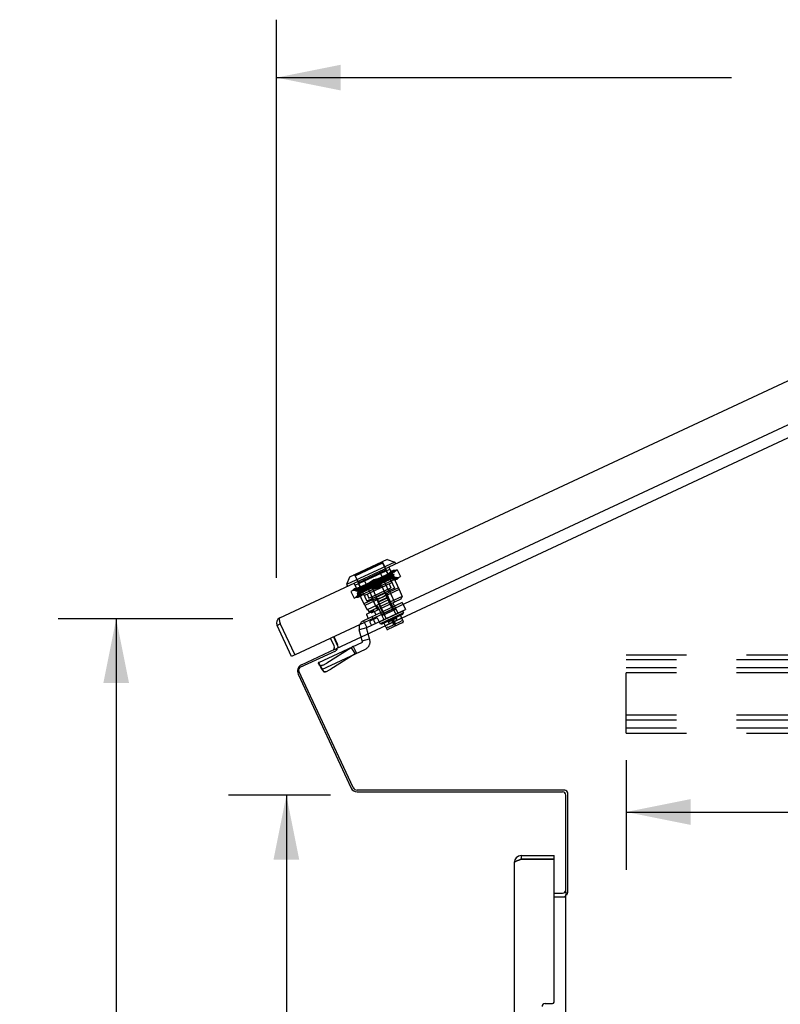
# Model space of a CAD drawing. Header units: inches. Extents: x 0 to 227, y 0 to 147.
# Tile 200 of 247: x 113 to 129, y 75 to 96. Entities that reach past the tile are written whole.
import ezdxf

# ---------------------------------------------------------------- set-up
doc = ezdxf.new("R2010")
doc.units = ezdxf.units.IN
doc.header["$LTSCALE"] = 12.466667
doc.header["$MEASUREMENT"] = 0
doc.linetypes.add('HIDDEN', pattern=[0.2, 0.1, -0.1])
doc.layers.get('0').update_dxf_attribs({"linetype": 'CONTINUOUS'})
doc.layers.add('DEFAULT_2', color=8, linetype='HIDDEN')
doc.layers.add('DIMENSIONS', color=7, linetype='CONTINUOUS')
doc.styles.get("Standard").update_dxf_attribs({"font": 'txt', "width": 0.8})
doc.dimstyles.new('DIMSTYLE_2', dxfattribs={"dimtxt": 1, "dimasz": 1.333333, "dimexe": 0.09, "dimexo": 0.07, "dimgap": 0.0375, "dimtad": 0, "dimtih": 1, "dimtoh": 1, "dimzin": 4, "dimdsep": 46, "dimtxsty": 'Standard', "dimblk": '_FILLED', "dimblk1": '_FILLED', "dimblk2": '_FILLED', "dimcen": 0.09, "dimadec": 0, "dimazin": 0, "dimtfac": 1, "dimtofl": 0, "dimtmove": 0, "dimatfit": 3, "dimldrblk": '_FILLED', "dimfxl": 0, "dimtolj": 1, "dimtzin": 4, "dimarcsym": 0})

# ---------------------------------------------------------------- blocks, each defined once
blk = doc.blocks.new('_FILLED')
at = {"color": 0, "linetype": 'ByBlock'}
blk.add_solid([(0, 0), (-1, 0.2), (-1, -0.2)], dxfattribs=at)
blk = doc.blocks.new('*D13')
at = {"layer": 'DIMENSIONS', "color": 2, "linetype": 'Continuous'}
for p, q in [((119.472, 79.558), (117.36, 79.558)), ((118.56, 79.558), (118.56, 64.039)), ((118.56, 46.52), (118.56, 62.039)), ((123.564, 46.52), (117.36, 46.52))]:
    blk.add_line(p, q, dxfattribs=at)
at = {"layer": 'DIMENSIONS', "color": 2, "linetype": 'Continuous', "xscale": 1.3333333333, "yscale": 1.3333333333, "zscale": 1.3333333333}
for p, rotation in [((118.56, 79.558), 90), ((118.56, 46.52), 270)]:
    blk.add_blockref('_FILLED', p, dxfattribs=dict(at, rotation=rotation))
at = {"layer": 'DIMENSIONS', "color": 2, "linetype": 'Continuous', "insert": (118.56, 63.539), "char_height": 1, "width": 4, "attachment_point": 2, "line_spacing_factor": 0.9}
blk.add_mtext('33.04', dxfattribs=at)
blk = doc.blocks.new('*D16')
at = {"layer": 'DIMENSIONS', "color": 2, "linetype": 'Continuous'}
for p, q in [((117.451, 83.216), (113.833, 83.216)), ((115.033, 83.216), (115.033, 67.885)), ((115.033, 46.52), (115.033, 64.385)), ((123.564, 46.52), (113.833, 46.52))]:
    blk.add_line(p, q, dxfattribs=at)
at = {"layer": 'DIMENSIONS', "color": 2, "linetype": 'Continuous', "xscale": 1.3333333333, "yscale": 1.3333333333, "zscale": 1.3333333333}
for p, rotation in [((115.033, 83.216), 90), ((115.033, 46.52), 270)]:
    blk.add_blockref('_FILLED', p, dxfattribs=dict(at, rotation=rotation))
at = {"layer": 'DIMENSIONS', "color": 2, "linetype": 'Continuous', "insert": (115.033, 67.385), "char_height": 1, "width": 4, "attachment_point": 2, "line_spacing_factor": 0.9}
blk.add_mtext('36.70\\PREF.', dxfattribs=at)
blk = doc.blocks.new('*D17')
at = {"layer": 'DIMENSIONS', "color": 2, "linetype": 'Continuous'}
for p, q in [((118.355, 84.061), (118.355, 95.627)), ((142.855, 90.799), (142.855, 95.627)), ((118.355, 94.427), (127.782, 94.427)), ((142.855, 94.427), (136.782, 94.427))]:
    blk.add_line(p, q, dxfattribs=at)
at = {"layer": 'DIMENSIONS', "color": 2, "linetype": 'Continuous', "xscale": 1.3333333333, "yscale": 1.3333333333, "zscale": 1.3333333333, "rotation": 180}
blk.add_blockref('_FILLED', (118.355, 94.427), dxfattribs=at)
at = {"layer": 'DIMENSIONS', "color": 2, "linetype": 'Continuous', "xscale": 1.3333333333, "yscale": 1.3333333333, "zscale": 1.3333333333}
blk.add_blockref('_FILLED', (142.855, 94.427), dxfattribs=at)
at = {"layer": 'DIMENSIONS', "color": 2, "linetype": 'Continuous', "insert": (132.282, 94.927), "char_height": 1, "width": 8, "attachment_point": 2, "line_spacing_factor": 0.9}
blk.add_mtext('24.50 REF.', dxfattribs=at)
blk = doc.blocks.new('*D38')
at = {"layer": 'DIMENSIONS', "color": 2, "linetype": 'Continuous'}
for p, q in [((125.603, 80.287), (125.603, 78.011)), ((141.603, 80.287), (141.603, 78.011)), ((125.603, 79.211), (129.103, 79.211)), ((141.603, 79.211), (138.103, 79.211))]:
    blk.add_line(p, q, dxfattribs=at)
at = {"layer": 'DIMENSIONS', "color": 2, "linetype": 'Continuous', "xscale": 1.3333333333, "yscale": 1.3333333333, "zscale": 1.3333333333, "rotation": 180}
blk.add_blockref('_FILLED', (125.603, 79.211), dxfattribs=at)
at = {"layer": 'DIMENSIONS', "color": 2, "linetype": 'Continuous', "xscale": 1.3333333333, "yscale": 1.3333333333, "zscale": 1.3333333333}
blk.add_blockref('_FILLED', (141.603, 79.211), dxfattribs=at)
at = {"layer": 'DIMENSIONS', "color": 2, "linetype": 'Continuous', "insert": (133.603, 79.711), "char_height": 1, "width": 8.8, "attachment_point": 2, "line_spacing_factor": 0.9}
blk.add_mtext('16.00 typ.\\PMTG CHANNEL', dxfattribs=at)

msp = doc.modelspace()

# ---------------------------------------------------------------- linework, layer by layer
at = {"color": 3, "linetype": 'Continuous'}
for p, q in [((118.423, 83.233), (140.818, 93.677)), ((118.747, 82.474), (141.192, 92.94)), ((119.599, 82.601), (140.406, 92.304)), ((118.665, 82.436), (118.366, 83.078)), ((118.424, 83.156), (118.423, 83.163)), ((118.426, 83.15), (118.424, 83.156)), ((118.427, 83.143), (118.426, 83.15)), ((118.429, 83.133), (118.427, 83.143)), ((118.434, 83.11), (118.429, 83.133)), ((118.434, 83.11), (118.727, 82.482)), ((119.636, 82.636), (119.539, 82.844)), ((119.544, 82.846), (119.619, 82.685)), ((118.849, 82.21), (119.584, 82.553)), ((119.599, 82.601), (119.608, 82.583)), ((119.943, 79.717), (118.819, 82.127)), ((124.328, 79.663), (120.028, 79.663)), ((124.39, 77.535), (124.39, 79.601)), ((123.283, 78.162), (123.283, 50.312)), ((123.355, 78.208), (123.361, 78.21)), ((123.361, 78.21), (123.367, 78.212)), ((123.367, 78.212), (123.374, 78.215)), ((123.374, 78.215), (123.381, 78.217)), ((123.381, 78.217), (123.391, 78.22)), ((123.391, 78.22), (123.401, 78.223)), ((123.401, 78.223), (123.411, 78.227)), ((124.104, 78.227), (123.411, 78.227)), ((123.428, 78.307), (124.108, 78.307)), ((124.108, 75.273), (124.108, 78.217)), ((124.108, 77.453), (124.337, 77.453)), ((124.353, 50.972), (124.353, 77.501)), ((124.353, 77.501), (124.373, 77.501)), ((123.921, 75.242), (124.077, 75.242))]:
    msp.add_line(p, q, dxfattribs=at)
at = {"color": 7, "linetype": 'Continuous'}
for p, q in [((120.808, 84.389), (119.808, 83.923)), ((120.651, 84.446), (119.866, 84.08)), ((120.651, 84.446), (120.808, 84.389)), ((120.808, 84.389), (120.824, 84.353)), ((119.866, 84.08), (119.808, 83.923)), ((119.808, 83.923), (119.825, 83.887)), ((118.366, 83.078), (118.434, 83.11)), ((119.551, 82.653), (119.476, 82.814)), ((118.733, 82.468), (118.665, 82.436)), ((118.727, 82.482), (118.733, 82.468)), ((118.873, 82.26), (119.58, 82.59)), ((119.58, 82.59), (119.593, 82.563)), ((119.588, 82.574), (119.599, 82.569)), ((118.803, 82.068), (119.905, 79.706)), ((120.027, 79.628), (124.283, 79.628)), ((124.353, 77.528), (124.353, 79.558)), ((123.428, 78.307), (123.428, 78.232)), ((124.108, 78.232), (123.428, 78.232)), ((124.108, 78.232), (124.108, 78.307)), ((124.108, 77.528), (124.283, 77.528)), ((124.387, 77.528), (124.353, 77.528)), ((124.37, 77.528), (124.383, 77.518))]:
    msp.add_line(p, q, dxfattribs=at)
at = {"color": 3, "linetype": 'Continuous'}
for points in [[(118.423, 83.163), (118.422, 83.169), (118.422, 83.172), (118.421, 83.175), (118.421, 83.177), (118.42, 83.18), (118.42, 83.183), (118.419, 83.186), (118.419, 83.188), (118.418, 83.191), (118.418, 83.194), (118.418, 83.196), (118.418, 83.198), (118.417, 83.201), (118.417, 83.203), (118.417, 83.205), (118.417, 83.207), (118.417, 83.209), (118.417, 83.211), (118.417, 83.213), (118.417, 83.215), (118.417, 83.217), (118.417, 83.219), (118.417, 83.22), (118.417, 83.222), (118.417, 83.223), (118.417, 83.224), (118.418, 83.226), (118.418, 83.227), (118.418, 83.228), (118.419, 83.229), (118.419, 83.23), (118.42, 83.231), (118.42, 83.231), (118.421, 83.232), (118.421, 83.233), (118.422, 83.233), (118.423, 83.233)], [(119.626, 82.624), (119.625, 82.623), (119.624, 82.621), (119.624, 82.619), (119.623, 82.618), (119.623, 82.616), (119.622, 82.615), (119.621, 82.613), (119.62, 82.612), (119.619, 82.611), (119.618, 82.61), (119.617, 82.61)], [(119.633, 82.634), (119.632, 82.634), (119.63, 82.633), (119.629, 82.632), (119.628, 82.63), (119.628, 82.629), (119.627, 82.627), (119.626, 82.626), (119.626, 82.624)], [(119.636, 82.636), (119.635, 82.635), (119.634, 82.635), (119.633, 82.634)], [(119.598, 82.568), (119.597, 82.567), (119.596, 82.566), (119.595, 82.566), (119.594, 82.565), (119.593, 82.564), (119.592, 82.562), (119.591, 82.561), (119.59, 82.56), (119.589, 82.559), (119.588, 82.558), (119.586, 82.556), (119.585, 82.555), (119.584, 82.553)], [(119.608, 82.583), (119.607, 82.581), (119.606, 82.58), (119.606, 82.578), (119.605, 82.577), (119.604, 82.576), (119.604, 82.575), (119.603, 82.574), (119.603, 82.573), (119.602, 82.572), (119.601, 82.571), (119.601, 82.571), (119.6, 82.57), (119.599, 82.569), (119.598, 82.568)], [(123.283, 78.162), (123.283, 78.163), (123.283, 78.164), (123.283, 78.165), (123.283, 78.166), (123.284, 78.167), (123.284, 78.168), (123.285, 78.169), (123.285, 78.17), (123.286, 78.171), (123.287, 78.172), (123.288, 78.173), (123.289, 78.175), (123.29, 78.176), (123.291, 78.177), (123.292, 78.178), (123.294, 78.179), (123.295, 78.18), (123.296, 78.181), (123.298, 78.182), (123.3, 78.183), (123.301, 78.184), (123.303, 78.185), (123.305, 78.186), (123.307, 78.188), (123.309, 78.189), (123.311, 78.19), (123.313, 78.191), (123.315, 78.192), (123.317, 78.193), (123.32, 78.194), (123.322, 78.195), (123.324, 78.196), (123.327, 78.197), (123.329, 78.198), (123.332, 78.199), (123.335, 78.201), (123.338, 78.202), (123.34, 78.203), (123.343, 78.204), (123.346, 78.205), (123.349, 78.206), (123.352, 78.207), (123.355, 78.208)], [(124.382, 77.514), (124.382, 77.516), (124.383, 77.517), (124.383, 77.519), (124.383, 77.52), (124.384, 77.521), (124.384, 77.523), (124.385, 77.524), (124.386, 77.525), (124.386, 77.527), (124.387, 77.528), (124.388, 77.53), (124.388, 77.532), (124.389, 77.533), (124.39, 77.535)], [(124.337, 77.453), (124.337, 77.454), (124.337, 77.455), (124.337, 77.456), (124.337, 77.458), (124.338, 77.459), (124.338, 77.461), (124.339, 77.462), (124.34, 77.464), (124.341, 77.465)], [(124.341, 77.465), (124.342, 77.466), (124.343, 77.467), (124.344, 77.468), (124.346, 77.47), (124.347, 77.471), (124.348, 77.472)], [(124.348, 77.472), (124.349, 77.473), (124.35, 77.475), (124.351, 77.476), (124.352, 77.477), (124.352, 77.478), (124.353, 77.48), (124.353, 77.481)], [(124.373, 77.501), (124.374, 77.502), (124.375, 77.503), (124.376, 77.505), (124.377, 77.506), (124.378, 77.507), (124.379, 77.508), (124.38, 77.509), (124.38, 77.51), (124.381, 77.511), (124.381, 77.512), (124.381, 77.513), (124.382, 77.513), (124.382, 77.514)]]:
    msp.add_lwpolyline(points, dxfattribs=at)
at = {"color": 7, "linetype": 'Continuous'}
for points in [[(119.55, 82.593), (119.55, 82.593), (119.551, 82.594), (119.551, 82.594), (119.552, 82.594), (119.554, 82.594), (119.555, 82.594), (119.557, 82.593), (119.558, 82.593), (119.56, 82.592), (119.564, 82.591)], [(119.564, 82.591), (119.566, 82.591), (119.568, 82.59), (119.57, 82.59), (119.572, 82.589)], [(119.572, 82.589), (119.574, 82.589), (119.576, 82.589), (119.578, 82.589), (119.579, 82.59), (119.58, 82.59)], [(124.337, 77.554), (124.337, 77.554), (124.337, 77.553), (124.337, 77.552), (124.337, 77.552), (124.338, 77.551), (124.339, 77.549), (124.34, 77.548), (124.341, 77.547), (124.342, 77.545)], [(124.342, 77.545), (124.345, 77.542), (124.346, 77.54), (124.347, 77.539), (124.349, 77.537)], [(124.349, 77.537), (124.35, 77.535), (124.351, 77.534), (124.352, 77.532), (124.352, 77.53), (124.353, 77.529)]]:
    msp.add_lwpolyline(points, dxfattribs=at)
at = {"color": 3, "linetype": 'Continuous'}
for centre, radius, start, end in [((118.472, 83.127), 0.117, 115, 205), ((119.487, 82.624), 0.145, 21.3302, 25), ((119.487, 82.624), 0.145, 3.9907, 9.664), ((118.741, 82.488), 0.015, 205, 295), ((118.876, 82.154), 0.0625, 115, 205), ((120.028, 79.757), 0.0938, 205, 270), ((124.328, 79.601), 0.0625, 0, 90), ((123.428, 78.162), 0.145, 90, 180), ((124.093, 78.217), 0.015, 0, 41.8103), ((124.283, 77.598), 0.145, 270, 293.8849), ((123.921, 75.179), 0.063, 90, 180), ((124.077, 75.273), 0.031, 270, 360)]:
    msp.add_arc(centre, radius, start, end, dxfattribs=at)
at = {"color": 7, "linetype": 'Continuous'}
for centre, radius, start, end in [((118.472, 83.127), 0.042, 179.1565, 205), ((119.487, 82.624), 0.07, 298.8792, 25), ((118.935, 82.129), 0.145, 115, 205), ((120.027, 79.763), 0.135, 205, 270), ((124.283, 79.558), 0.07, 0, 90), ((123.428, 78.162), 0.07, 90, 124.5826), ((124.283, 77.598), 0.07, 270, 356.1208)]:
    msp.add_arc(centre, radius, start, end, dxfattribs=at)
at = {"layer": 'DEFAULT_2', "color": 8, "linetype": 'HIDDEN'}
for p, q in [((120.55, 84.386), (119.976, 84.118)), ((120.551, 84.369), (119.989, 84.107)), ((120.55, 84.386), (120.556, 84.402)), ((120.55, 84.386), (120.802, 83.848)), ((120.551, 84.369), (120.551, 84.369)), ((120.553, 84.367), (120.554, 84.366)), ((120.554, 84.366), (120.555, 84.364)), ((120.555, 84.364), (120.556, 84.362)), ((120.556, 84.362), (120.558, 84.36)), ((120.558, 84.36), (120.559, 84.358)), ((120.56, 84.356), (120.559, 84.358)), ((120.56, 84.356), (120.62, 84.227)), ((120.681, 84.287), (120.898, 83.823)), ((120.859, 84.232), (119.896, 83.782)), ((119.976, 84.118), (119.96, 84.124)), ((119.962, 83.64), (120.926, 84.089)), ((119.976, 84.118), (120.227, 83.58)), ((119.988, 83.911), (120.701, 84.244)), ((119.988, 84.107), (119.989, 84.107)), ((119.99, 84.1), (119.989, 84.102)), ((119.99, 84.098), (119.99, 84.1)), ((119.991, 84.096), (119.99, 84.098)), ((119.992, 84.094), (119.991, 84.096)), ((119.993, 84.092), (119.992, 84.094)), ((119.993, 84.092), (120.053, 83.963)), ((120.035, 83.717), (120.82, 84.083)), ((120.051, 83.962), (120.622, 84.229)), ((120.369, 84.025), (120.485, 84.057)), ((120.386, 83.989), (120.485, 84.057)), ((120.511, 84.051), (120.455, 84.024)), ((120.488, 84.197), (120.688, 83.768)), ((120.55, 84.049), (120.5, 84.024)), ((120.563, 84.077), (120.511, 84.051)), ((120.745, 83.964), (120.622, 84.229)), ((120.725, 84.191), (120.679, 84.148)), ((120.679, 84.148), (120.741, 84.155)), ((120.771, 84.212), (120.725, 84.191)), ((120.725, 84.191), (120.786, 84.198)), ((120.725, 84.191), (120.741, 84.155)), ((120.726, 84.169), (120.771, 84.212)), ((120.788, 84.177), (120.726, 84.169)), ((120.786, 84.198), (120.741, 84.155)), ((120.788, 84.177), (120.741, 84.155)), ((120.751, 84.154), (120.772, 84.185)), ((120.751, 84.154), (120.751, 84.154)), ((120.751, 84.154), (120.76, 84.136)), ((120.76, 84.136), (120.759, 84.137)), ((120.797, 84.132), (120.759, 84.137)), ((120.772, 84.186), (120.763, 84.187)), ((120.833, 84.219), (120.771, 84.212)), ((120.771, 84.212), (120.788, 84.177)), ((120.776, 84.1), (120.797, 84.132)), ((120.776, 84.101), (120.776, 84.1)), ((120.776, 84.101), (120.785, 84.083)), ((120.785, 84.083), (120.784, 84.083)), ((120.813, 84.08), (120.784, 84.083)), ((120.788, 84.177), (120.833, 84.219)), ((120.837, 84.07), (120.791, 84.048)), ((120.853, 84.055), (120.791, 84.048)), ((120.837, 84.07), (120.792, 84.027)), ((120.808, 84.012), (120.853, 84.055)), ((120.82, 84.083), (120.837, 84.047)), ((120.837, 84.07), (120.899, 84.077)), ((120.854, 84.034), (120.837, 84.07)), ((120.899, 84.077), (120.854, 84.034)), ((120.859, 84.232), (120.926, 84.089)), ((119.967, 83.838), (120.014, 83.859)), ((120.029, 83.845), (119.967, 83.838)), ((120.184, 83.49), (119.968, 83.954)), ((120.014, 83.859), (119.969, 83.816)), ((119.984, 83.802), (120.029, 83.845)), ((120.014, 83.859), (120.076, 83.866)), ((120.014, 83.859), (120.03, 83.824)), ((120.076, 83.866), (120.03, 83.824)), ((120.174, 83.698), (120.051, 83.962)), ((120.161, 84.044), (120.361, 83.616)), ((120.174, 83.698), (120.745, 83.964)), ((120.257, 83.926), (120.204, 83.899)), ((120.221, 83.93), (120.272, 83.955)), ((120.278, 83.87), (120.226, 83.844)), ((120.802, 83.848), (120.227, 83.58)), ((120.289, 83.919), (120.239, 83.894)), ((120.246, 83.876), (120.296, 83.901)), ((120.313, 83.953), (120.257, 83.926)), ((120.313, 83.865), (120.263, 83.84)), ((120.269, 83.643), (120.726, 83.856)), ((120.27, 83.957), (120.369, 84.025)), ((120.27, 83.957), (120.386, 83.989)), ((120.272, 83.955), (120.324, 83.981)), ((120.274, 83.951), (120.354, 83.986)), ((120.332, 83.897), (120.278, 83.87)), ((120.29, 83.915), (120.377, 83.953)), ((120.296, 83.901), (120.349, 83.927)), ((120.298, 83.897), (120.379, 83.933)), ((120.363, 83.968), (120.308, 83.945)), ((120.312, 83.86), (120.398, 83.898)), ((120.392, 83.905), (120.313, 83.865)), ((120.324, 83.981), (120.378, 84.007)), ((120.388, 83.915), (120.333, 83.891)), ((120.436, 83.882), (120.337, 83.814)), ((120.452, 83.847), (120.337, 83.814)), ((120.347, 83.84), (120.525, 83.923)), ((120.349, 83.927), (120.429, 83.967)), ((120.354, 83.986), (120.409, 84.01)), ((120.417, 83.992), (120.363, 83.968)), ((120.452, 83.847), (120.369, 84.025)), ((120.377, 83.953), (120.406, 83.966)), ((120.379, 83.933), (120.434, 83.957)), ((120.442, 83.939), (120.388, 83.915)), ((120.473, 83.944), (120.392, 83.905)), ((120.406, 83.966), (120.494, 84.004)), ((120.409, 84.01), (120.463, 84.034)), ((120.499, 84.028), (120.417, 83.992)), ((120.429, 83.967), (120.508, 84.006)), ((120.434, 83.957), (120.488, 83.98)), ((120.551, 83.914), (120.436, 83.882)), ((120.524, 83.974), (120.442, 83.939)), ((120.5, 84.024), (120.448, 83.998)), ((120.551, 83.914), (120.452, 83.847)), ((120.456, 83.924), (120.514, 83.949)), ((120.525, 83.97), (120.473, 83.944)), ((120.529, 83.994), (120.474, 83.967)), ((120.508, 84.006), (120.558, 84.031)), ((120.575, 83.995), (120.525, 83.97)), ((120.762, 83.416), (120.525, 83.923)), ((120.582, 84.02), (120.529, 83.994)), ((120.533, 83.953), (120.583, 83.977)), ((120.688, 83.938), (120.726, 83.856)), ((120.881, 83.859), (120.688, 83.768)), ((120.746, 84.005), (120.791, 84.048)), ((120.808, 84.012), (120.746, 84.005)), ((120.808, 84.012), (120.791, 84.048)), ((120.792, 84.027), (120.854, 84.034)), ((120.854, 84.034), (120.808, 84.012)), ((119.896, 83.782), (119.962, 83.64)), ((119.922, 83.795), (119.967, 83.838)), ((119.984, 83.802), (119.922, 83.795)), ((119.967, 83.838), (119.984, 83.802)), ((119.969, 83.816), (120.03, 83.824)), ((119.984, 83.802), (120.03, 83.824)), ((120.034, 83.695), (119.989, 83.652)), ((119.989, 83.652), (120.051, 83.659)), ((120.02, 83.825), (120, 83.793)), ((120, 83.793), (120, 83.793)), ((120, 83.793), (120.037, 83.788)), ((120.014, 83.838), (120.02, 83.824)), ((120.02, 83.824), (120.02, 83.825)), ((120.045, 83.771), (120.025, 83.74)), ((120.025, 83.74), (120.025, 83.739)), ((120.025, 83.739), (120.062, 83.735)), ((120.034, 83.695), (120.08, 83.716)), ((120.034, 83.695), (120.096, 83.702)), ((120.051, 83.659), (120.034, 83.695)), ((120.035, 83.717), (120.052, 83.681)), ((120.035, 83.674), (120.08, 83.716)), ((120.097, 83.681), (120.035, 83.674)), ((120.037, 83.789), (120.045, 83.771)), ((120.037, 83.789), (120.037, 83.788)), ((120.045, 83.771), (120.045, 83.771)), ((120.096, 83.702), (120.051, 83.659)), ((120.051, 83.659), (120.097, 83.681)), ((120.062, 83.735), (120.064, 83.731)), ((120.062, 83.735), (120.062, 83.735)), ((120.142, 83.724), (120.08, 83.716)), ((120.097, 83.681), (120.08, 83.716)), ((120.097, 83.681), (120.142, 83.724)), ((120.898, 83.823), (120.184, 83.49)), ((120.231, 83.725), (120.269, 83.643)), ((120.961, 83.679), (120.269, 83.356)), ((120.321, 83.667), (120.448, 83.396)), ((120.583, 83.333), (120.347, 83.84)), ((120.626, 83.753), (120.412, 83.653)), ((120.412, 83.653), (120.579, 83.296)), ((120.663, 83.651), (120.467, 83.559)), ((120.647, 83.656), (120.473, 83.575)), ((120.521, 83.648), (120.5, 83.64)), ((120.541, 83.657), (120.521, 83.648)), ((120.541, 83.657), (120.56, 83.666)), ((120.579, 83.677), (120.56, 83.666)), ((120.599, 83.69), (120.579, 83.677)), ((120.618, 83.703), (120.599, 83.689)), ((120.635, 83.717), (120.617, 83.703)), ((120.626, 83.753), (120.793, 83.396)), ((120.652, 83.733), (120.635, 83.717)), ((120.647, 83.656), (120.663, 83.651)), ((120.67, 83.75), (120.652, 83.732)), ((120.663, 83.651), (120.825, 83.305)), ((120.688, 83.768), (120.67, 83.75)), ((120.674, 83.832), (120.801, 83.56)), ((120.693, 83.797), (120.803, 83.561)), ((120.894, 83.821), (120.961, 83.679)), ((120.942, 83.626), (120.961, 83.679)), ((120.96, 83.549), (120.158, 83.174)), ((120.361, 83.616), (120.168, 83.526)), ((120.188, 83.492), (120.224, 83.413)), ((120.24, 83.408), (120.682, 83.614)), ((120.323, 83.338), (120.942, 83.626)), ((120.336, 83.63), (120.404, 83.484)), ((120.361, 83.616), (120.387, 83.618)), ((120.411, 83.62), (120.387, 83.618)), ((120.434, 83.624), (120.411, 83.62)), ((120.456, 83.628), (120.434, 83.623)), ((120.476, 83.409), (120.435, 83.498)), ((120.479, 83.634), (120.456, 83.628)), ((120.473, 83.575), (120.467, 83.559)), ((120.467, 83.559), (120.628, 83.213)), ((120.501, 83.64), (120.478, 83.634)), ((120.724, 83.525), (120.677, 83.625)), ((120.728, 83.527), (120.79, 83.395)), ((120.767, 83.545), (120.828, 83.413)), ((120.802, 83.475), (120.868, 83.332)), ((120.96, 83.549), (121.027, 83.406)), ((120.221, 83.3), (120.257, 83.221)), ((120.224, 83.032), (121.027, 83.406)), ((120.367, 83.377), (120.225, 83.31)), ((120.239, 83.42), (120.269, 83.356)), ((120.287, 83.35), (120.269, 83.356)), ((120.305, 83.344), (120.287, 83.35)), ((120.323, 83.338), (120.305, 83.344)), ((120.336, 83.258), (120.403, 83.115)), ((120.378, 83.373), (120.414, 83.294)), ((120.543, 83.28), (120.481, 83.412)), ((120.494, 83.157), (120.954, 83.372)), ((120.957, 83.366), (120.496, 83.152)), ((120.984, 83.335), (120.502, 83.111)), ((120.513, 83.34), (120.579, 83.197)), ((120.52, 83.43), (120.582, 83.298)), ((120.532, 83.103), (120.97, 83.307)), ((120.543, 83.28), (120.828, 83.413)), ((120.583, 83.333), (120.568, 83.291)), ((120.762, 83.416), (120.583, 83.333)), ((120.675, 83.241), (120.678, 83.236)), ((120.684, 83.246), (120.686, 83.24)), ((120.702, 83.247), (120.699, 83.253)), ((120.724, 83.264), (120.726, 83.259)), ((120.751, 83.27), (120.749, 83.276)), ((120.762, 83.416), (120.803, 83.401)), ((120.764, 83.283), (120.766, 83.278)), ((120.773, 83.287), (120.775, 83.282)), ((120.798, 83.292), (120.795, 83.297)), ((120.805, 83.296), (120.803, 83.301)), ((120.816, 83.307), (120.818, 83.302)), ((120.836, 83.31), (120.833, 83.315)), ((120.839, 83.318), (120.841, 83.313)), ((120.848, 83.322), (120.85, 83.317)), ((120.861, 83.321), (120.858, 83.327)), ((120.864, 83.33), (120.867, 83.324)), ((120.869, 83.325), (120.867, 83.331)), ((120.874, 83.328), (120.872, 83.333)), ((120.9, 83.346), (120.903, 83.341)), ((120.922, 83.285), (120.98, 83.16)), ((120.926, 83.352), (120.923, 83.357)), ((120.94, 83.365), (120.943, 83.36)), ((120.953, 83.365), (120.951, 83.37)), ((120.954, 83.372), (120.957, 83.366)), ((120.97, 83.307), (120.984, 83.335)), ((120.972, 83.36), (120.984, 83.335)), ((120.158, 83.174), (120.224, 83.032)), ((120.292, 83.146), (120.324, 83.078)), ((120.423, 83.229), (120.302, 83.172)), ((120.449, 83.219), (120.481, 83.152)), ((120.491, 83.136), (120.502, 83.111)), ((120.494, 83.157), (120.496, 83.152)), ((120.5, 83.153), (120.497, 83.159)), ((120.532, 83.103), (120.502, 83.111)), ((120.508, 83.163), (120.51, 83.158)), ((120.527, 83.166), (120.525, 83.171)), ((120.548, 83.182), (120.55, 83.177)), ((120.578, 83.19), (120.576, 83.195)), ((120.581, 83.198), (120.584, 83.192)), ((120.581, 83.126), (120.639, 83.001)), ((120.583, 83.199), (120.586, 83.193)), ((120.592, 83.196), (120.59, 83.202)), ((120.6, 83.207), (120.603, 83.201)), ((120.609, 83.211), (120.611, 83.205)), ((120.617, 83.208), (120.615, 83.213)), ((120.616, 83.077), (120.758, 83.144)), ((120.632, 83.221), (120.635, 83.216)), ((120.648, 83.222), (120.645, 83.228)), ((120.663, 83.034), (120.647, 83.04)), ((120.655, 83.226), (120.653, 83.231)), ((120.664, 83.034), (120.939, 83.163)), ((120.971, 83.134), (120.665, 82.991)), ((120.679, 83.15), (120.84, 83.225)), ((120.696, 83.114), (120.679, 83.15)), ((120.742, 83.179), (120.778, 83.101)), ((120.751, 83.205), (120.818, 83.063)), ((120.778, 83.196), (120.814, 83.117)), ((120.794, 83.16), (120.936, 83.226)), ((120.857, 83.189), (120.84, 83.225)), ((120.945, 83.178), (120.94, 83.163)), ((120.222, 83.027), (120.07, 82.986)), ((120.137, 82.735), (120.07, 82.986)), ((120.289, 82.776), (120.222, 83.027)), ((119.23, 82.309), (120.135, 82.731)), ((119.944, 82.641), (120.01, 82.499)), ((120.132, 82.755), (120.284, 82.796)), ((119.296, 82.166), (120.202, 82.588)), ((119.903, 82.615), (119.399, 82.298)), ((119.984, 82.487), (119.481, 82.17)), ((119.903, 82.615), (119.984, 82.487)), ((125.603, 80.845), (125.603, 82.47)), ((125.603, 82.47), (141.603, 82.47)), ((119.221, 82.297), (119.302, 82.169)), ((119.221, 82.297), (119.246, 82.25)), ((119.296, 82.166), (119.23, 82.309)), ((119.246, 82.25), (119.328, 82.122)), ((119.246, 82.25), (119.246, 82.25)), ((119.246, 82.25), (119.246, 82.25)), ((141.603, 82.366), (125.603, 82.366)), ((119.275, 82.211), (119.275, 82.211)), ((119.302, 82.169), (119.328, 82.122)), ((119.328, 82.122), (119.328, 82.122)), ((119.328, 82.122), (119.328, 82.122)), ((141.603, 82.199), (125.603, 82.199)), ((141.603, 82.095), (125.603, 82.095)), ((141.603, 81.22), (125.603, 81.22)), ((141.603, 81.116), (125.603, 81.116)), ((141.603, 80.949), (125.603, 80.949)), ((125.603, 80.845), (141.603, 80.845))]:
    msp.add_line(p, q, dxfattribs=at)
for points in [[(120.553, 84.367), (120.553, 84.368), (120.552, 84.369), (120.551, 84.369)], [(119.988, 84.107), (119.988, 84.106), (119.988, 84.105), (119.989, 84.104), (119.989, 84.102)], [(120.463, 84.034), (120.516, 84.057), (120.541, 84.068), (120.565, 84.078), (120.589, 84.088), (120.611, 84.098), (120.631, 84.107), (120.651, 84.115), (120.669, 84.123), (120.686, 84.13), (120.7, 84.136), (120.713, 84.141), (120.725, 84.146), (120.734, 84.149), (120.741, 84.152), (120.747, 84.154), (120.75, 84.154), (120.751, 84.154)], [(120.488, 83.98), (120.541, 84.003), (120.566, 84.014), (120.59, 84.025), (120.614, 84.035), (120.636, 84.045), (120.657, 84.054), (120.676, 84.062), (120.694, 84.069), (120.711, 84.076), (120.726, 84.083), (120.739, 84.088), (120.75, 84.092), (120.759, 84.096), (120.766, 84.098), (120.772, 84.1), (120.775, 84.101), (120.776, 84.101)], [(120.494, 84.004), (120.549, 84.029), (120.576, 84.041), (120.602, 84.052), (120.627, 84.063), (120.65, 84.073), (120.672, 84.082), (120.693, 84.091), (120.712, 84.099), (120.729, 84.107), (120.745, 84.113), (120.758, 84.119), (120.77, 84.123), (120.78, 84.127), (120.787, 84.13), (120.793, 84.132), (120.796, 84.132), (120.797, 84.132)], [(120.759, 84.137), (120.758, 84.137), (120.755, 84.136), (120.75, 84.134), (120.742, 84.131), (120.733, 84.128), (120.722, 84.124), (120.709, 84.118), (120.694, 84.112), (120.678, 84.105), (120.66, 84.098), (120.64, 84.089), (120.619, 84.08), (120.597, 84.071), (120.574, 84.061), (120.55, 84.05), (120.499, 84.028)], [(120.514, 83.949), (120.57, 83.973), (120.597, 83.985), (120.623, 83.996), (120.647, 84.007), (120.671, 84.017), (120.693, 84.027), (120.714, 84.036), (120.734, 84.044), (120.751, 84.052), (120.767, 84.059)], [(120.784, 84.083), (120.783, 84.083), (120.78, 84.082), (120.775, 84.081), (120.767, 84.078), (120.758, 84.074), (120.747, 84.07), (120.734, 84.065), (120.719, 84.059), (120.703, 84.052), (120.685, 84.044), (120.665, 84.036), (120.644, 84.027), (120.622, 84.017), (120.599, 84.007), (120.575, 83.997), (120.524, 83.974)], [(120.751, 84.154), (120.751, 84.153), (120.748, 84.151), (120.743, 84.148), (120.736, 84.144), (120.728, 84.139), (120.717, 84.134), (120.705, 84.127), (120.691, 84.12), (120.675, 84.112), (120.658, 84.103), (120.639, 84.093), (120.618, 84.083), (120.597, 84.072), (120.574, 84.061), (120.55, 84.049)], [(120.558, 84.031), (120.582, 84.043), (120.605, 84.054), (120.626, 84.065), (120.646, 84.075), (120.665, 84.085), (120.683, 84.094), (120.699, 84.102), (120.713, 84.109), (120.725, 84.116), (120.736, 84.121), (120.745, 84.126), (120.751, 84.13), (120.756, 84.133), (120.759, 84.135), (120.76, 84.136)], [(120.772, 84.185), (120.772, 84.185), (120.769, 84.183), (120.764, 84.18), (120.757, 84.176), (120.748, 84.171), (120.737, 84.165), (120.724, 84.158), (120.71, 84.15), (120.693, 84.142), (120.675, 84.133), (120.655, 84.123), (120.634, 84.112), (120.611, 84.101), (120.588, 84.089), (120.563, 84.077)], [(120.776, 84.1), (120.776, 84.1), (120.773, 84.098), (120.768, 84.095), (120.761, 84.091), (120.753, 84.086), (120.742, 84.08), (120.73, 84.074), (120.716, 84.066), (120.7, 84.058), (120.682, 84.049), (120.664, 84.04), (120.643, 84.029), (120.622, 84.019), (120.599, 84.007), (120.575, 83.995)], [(120.797, 84.132), (120.796, 84.131), (120.793, 84.129), (120.788, 84.125), (120.78, 84.121), (120.771, 84.116), (120.76, 84.11), (120.747, 84.103), (120.732, 84.095), (120.715, 84.087), (120.696, 84.077), (120.676, 84.067), (120.655, 84.056), (120.632, 84.045), (120.607, 84.033), (120.582, 84.02)], [(120.583, 83.977), (120.607, 83.989), (120.63, 84.001), (120.651, 84.011), (120.672, 84.022), (120.69, 84.031), (120.708, 84.04), (120.724, 84.048), (120.738, 84.056), (120.75, 84.062), (120.761, 84.068), (120.77, 84.073), (120.776, 84.077), (120.781, 84.08), (120.784, 84.082), (120.785, 84.083)], [(120.717, 84.166), (120.731, 84.171), (120.743, 84.176), (120.753, 84.18), (120.761, 84.183), (120.767, 84.185), (120.77, 84.186), (120.772, 84.186)], [(120.772, 84.186), (120.772, 84.186), (120.772, 84.185)], [(120.797, 84.132), (120.797, 84.132), (120.797, 84.132)], [(120, 83.793), (120.002, 83.793), (120.007, 83.794), (120.013, 83.797), (120.022, 83.8), (120.032, 83.804), (120.045, 83.809), (120.06, 83.815), (120.076, 83.822), (120.094, 83.83), (120.114, 83.838), (120.136, 83.847), (120.158, 83.857), (120.182, 83.868), (120.208, 83.879), (120.234, 83.89), (120.29, 83.915)], [(120.204, 83.899), (120.179, 83.887), (120.156, 83.875), (120.133, 83.864), (120.112, 83.854), (120.093, 83.844), (120.075, 83.835), (120.059, 83.826), (120.044, 83.819), (120.032, 83.812), (120.021, 83.806), (120.013, 83.802), (120.006, 83.798), (120.002, 83.795), (120, 83.793), (120, 83.793)], [(120.308, 83.945), (120.256, 83.922), (120.231, 83.911), (120.206, 83.9), (120.183, 83.89), (120.161, 83.881), (120.14, 83.872), (120.121, 83.863), (120.103, 83.856), (120.086, 83.849), (120.071, 83.842), (120.058, 83.837), (120.047, 83.833), (120.038, 83.829), (120.03, 83.827), (120.025, 83.825), (120.022, 83.824), (120.02, 83.824)], [(120.02, 83.825), (120.021, 83.825), (120.024, 83.827), (120.029, 83.83), (120.035, 83.834), (120.044, 83.839), (120.054, 83.845), (120.067, 83.851), (120.081, 83.859), (120.097, 83.867), (120.114, 83.876), (120.133, 83.885), (120.153, 83.896), (120.175, 83.906), (120.198, 83.918), (120.221, 83.93)], [(120.025, 83.739), (120.027, 83.739), (120.031, 83.741), (120.038, 83.743), (120.046, 83.746), (120.056, 83.75), (120.069, 83.755), (120.083, 83.761), (120.099, 83.768), (120.117, 83.775), (120.137, 83.784), (120.158, 83.793), (120.181, 83.803), (120.205, 83.813), (120.23, 83.824), (120.256, 83.836), (120.312, 83.86)], [(120.226, 83.844), (120.202, 83.832), (120.178, 83.821), (120.156, 83.81), (120.136, 83.799), (120.116, 83.789), (120.099, 83.78), (120.083, 83.772), (120.068, 83.765), (120.056, 83.758), (120.046, 83.753), (120.037, 83.748), (120.031, 83.744), (120.027, 83.742), (120.025, 83.74), (120.025, 83.74)], [(120.037, 83.788), (120.038, 83.788), (120.042, 83.789), (120.047, 83.791), (120.054, 83.793), (120.063, 83.797), (120.074, 83.801), (120.087, 83.807), (120.102, 83.813), (120.119, 83.82), (120.137, 83.827), (120.156, 83.836), (120.177, 83.845), (120.199, 83.854), (120.222, 83.864), (120.247, 83.875), (120.298, 83.897)], [(120.239, 83.894), (120.215, 83.882), (120.192, 83.871), (120.171, 83.86), (120.15, 83.85), (120.131, 83.84), (120.114, 83.831), (120.098, 83.823), (120.084, 83.816), (120.071, 83.809), (120.061, 83.804), (120.052, 83.799), (120.045, 83.795), (120.04, 83.792), (120.038, 83.79), (120.037, 83.789)], [(120.333, 83.891), (120.28, 83.868), (120.255, 83.857), (120.231, 83.846), (120.208, 83.836), (120.186, 83.827), (120.165, 83.818), (120.145, 83.81), (120.127, 83.802), (120.111, 83.795), (120.096, 83.789), (120.083, 83.784), (120.072, 83.779), (120.062, 83.776), (120.055, 83.773), (120.05, 83.771), (120.046, 83.771), (120.045, 83.771)], [(120.045, 83.771), (120.046, 83.772), (120.049, 83.774), (120.053, 83.777), (120.06, 83.781), (120.069, 83.786), (120.079, 83.791), (120.092, 83.798), (120.106, 83.805), (120.122, 83.813), (120.139, 83.822), (120.158, 83.832), (120.178, 83.842), (120.2, 83.853), (120.222, 83.864), (120.246, 83.876)], [(120.063, 83.86), (120.077, 83.866), (120.094, 83.873), (120.112, 83.881), (120.132, 83.889), (120.152, 83.898), (120.175, 83.908), (120.198, 83.918), (120.222, 83.928), (120.274, 83.951)], [(120.448, 83.998), (120.367, 83.958), (120.289, 83.919)], [(120.455, 84.024), (120.399, 83.996), (120.37, 83.981), (120.313, 83.953)], [(120.474, 83.967), (120.417, 83.939), (120.332, 83.897)], [(120.398, 83.898), (120.427, 83.911), (120.456, 83.924)], [(120.427, 83.9), (120.454, 83.913), (120.533, 83.953)], [(120.263, 83.84), (120.239, 83.829), (120.217, 83.817), (120.195, 83.806), (120.175, 83.796), (120.156, 83.787), (120.139, 83.778), (120.123, 83.77), (120.109, 83.762), (120.096, 83.756), (120.086, 83.75), (120.077, 83.745), (120.07, 83.741), (120.065, 83.738), (120.063, 83.736), (120.062, 83.735)], [(120.062, 83.735), (120.063, 83.735), (120.066, 83.736), (120.072, 83.737), (120.079, 83.74), (120.088, 83.744), (120.1, 83.748), (120.113, 83.753)], [(120.239, 83.42), (120.24, 83.418), (120.241, 83.417), (120.242, 83.416), (120.244, 83.415), (120.245, 83.414), (120.247, 83.414), (120.249, 83.413), (120.251, 83.413), (120.253, 83.414), (120.255, 83.415)], [(120.664, 83.034), (120.663, 83.034), (120.663, 83.034), (120.663, 83.034), (120.663, 83.034), (120.663, 83.034), (120.663, 83.034)], [(120.94, 83.163), (120.939, 83.163), (120.939, 83.163), (120.939, 83.163), (120.939, 83.163), (120.939, 83.163), (120.939, 83.163)], [(119.944, 82.641), (119.936, 82.638), (119.929, 82.634), (119.922, 82.63), (119.916, 82.625), (119.909, 82.62), (119.903, 82.615)], [(119.23, 82.309), (119.228, 82.308), (119.226, 82.306), (119.224, 82.304), (119.223, 82.302), (119.222, 82.3), (119.221, 82.297)], [(119.246, 82.25), (119.249, 82.247), (119.253, 82.245), (119.258, 82.243), (119.264, 82.243), (119.271, 82.243), (119.28, 82.244), (119.289, 82.246), (119.299, 82.249), (119.31, 82.253), (119.322, 82.257), (119.334, 82.262), (119.347, 82.268), (119.36, 82.275), (119.373, 82.282), (119.386, 82.29), (119.399, 82.298)], [(119.289, 82.246), (119.28, 82.244), (119.271, 82.243), (119.264, 82.243), (119.258, 82.243), (119.253, 82.245), (119.249, 82.247), (119.246, 82.25)], [(119.277, 82.208), (119.277, 82.209), (119.277, 82.209), (119.276, 82.209), (119.276, 82.21), (119.276, 82.21), (119.276, 82.21), (119.276, 82.211), (119.275, 82.211), (119.275, 82.211), (119.275, 82.211)], [(119.328, 82.122), (119.33, 82.119), (119.334, 82.117), (119.339, 82.115), (119.345, 82.115), (119.353, 82.115), (119.361, 82.116), (119.371, 82.118), (119.381, 82.121), (119.392, 82.125), (119.403, 82.129), (119.416, 82.134), (119.428, 82.14), (119.441, 82.147), (119.454, 82.154), (119.468, 82.161), (119.481, 82.17)], [(119.371, 82.118), (119.361, 82.116), (119.353, 82.115), (119.345, 82.115), (119.339, 82.115), (119.334, 82.117), (119.33, 82.119), (119.328, 82.122)]]:
    msp.add_lwpolyline(points, dxfattribs=at)
for centre, radius, start, end in [((120.228, 83.303), 0.00787, 115.0006, 205), ((120.235, 83.418), 0.0118, 205, 295), ((120.371, 83.369), 0.00787, 25, 114.9994), ((120.931, 83.237), 0.0118, 295, 25), ((120.962, 83.355), 0.0118, 25, 115), ((120.226, 83.028), 0.161, 115, 195), ((120.226, 83.028), 0.00394, 115, 195), ((120.31, 83.154), 0.0197, 114.9993, 205), ((120.432, 83.211), 0.0197, 25, 114.9993), ((120.501, 83.141), 0.0118, 115, 205), ((120.611, 83.088), 0.0118, 205, 295), ((120.768, 83.096), 0.0118, 295, 25), ((120.825, 83.122), 0.0118, 205, 295), ((120.962, 83.152), 0.0197, 295, 25), ((120.657, 83.009), 0.0197, 205, 295), ((120.133, 82.734), 0.00394, 295, 15), ((120.133, 82.734), 0.161, 295, 15)]:
    msp.add_arc(centre, radius, start, end, dxfattribs=at)

# ---------------------------------------------------------------- dimensions: what is measured, and where the dimension line sits
at = {"layer": 'DIMENSIONS', "color": 2, "linetype": 'Continuous'}
for base, p1, p2, angle, text, picture, middle in [((118.355, 94.427), (142.855, 90.729), (118.355, 83.991), 180, '<> REF.', '*D17', (132.282, 94.427)), ((115.033, 83.216), (123.634, 46.52), (117.521, 83.216), 90, '<>\\PREF.', '*D16', (115.033, 66.135)), ((125.603, 79.211), (141.603, 77.941), (125.603, 77.941), 180, '<> typ.\\PMTG CHANNEL', '*D38', (133.603, 78.461))]:
    dim = msp.add_linear_dim(base=base, p1=p1, p2=p2, angle=angle, text=text, dimstyle='DIMSTYLE_2', dxfattribs=at)
    dim.commit()
    dim.dimension.update_dxf_attribs({"geometry": picture, "text_midpoint": middle, "dimtype": 160})
dim = msp.add_linear_dim(base=(118.56, 79.558), p1=(123.634, 46.52), p2=(117.29, 79.558), angle=90, dimstyle='DIMSTYLE_2', dxfattribs=at)
dim.commit()
dim.dimension.update_dxf_attribs({"geometry": '*D13', "text_midpoint": (118.56, 63.039), "dimtype": 160})

doc.saveas('drawing.dxf')
